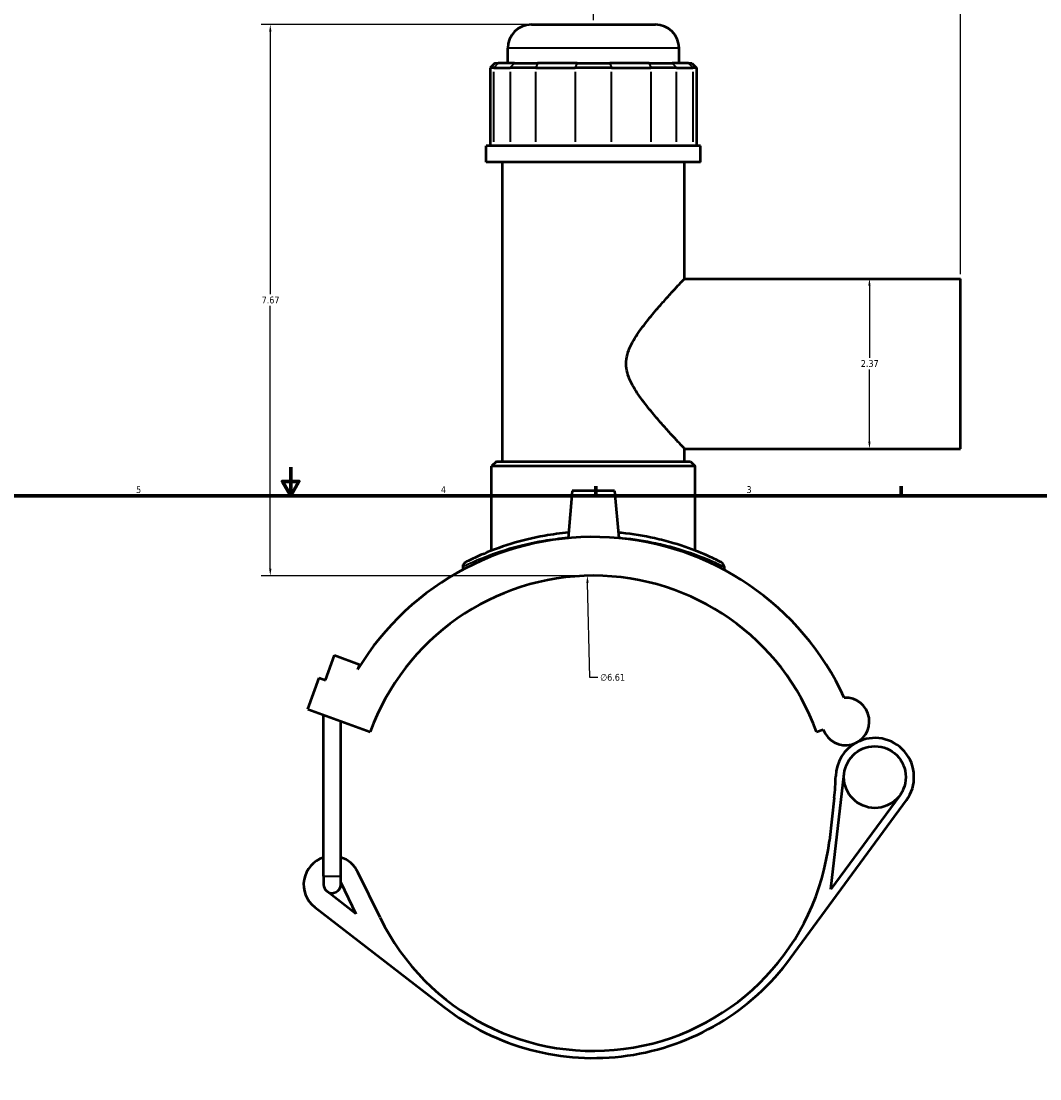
# Model space of a CAD drawing. Header units: inches. Extents: x -0.9 to 55.8, y -1.4 to 54.7.
# Tile 3 of 9: x 13.2 to 27.4, y 12.9 to 27.6. Entities that reach past the tile are written whole.
import ezdxf

# ---------------------------------------------------------------- set-up
doc = ezdxf.new("R2010")
doc.units = ezdxf.units.IN
doc.header["$MEASUREMENT"] = 0
for name, color, linetype, lineweight in [('Border (ANSI)', 7, 'Continuous', 70), ('Dimension (ANSI)', 7, 'Continuous', 25), ('Visible (ANSI)', 7, 'Continuous', 50), ('Visible Narrow (ANSI)', 7, 'Continuous', 35)]:
    doc.layers.add(name, color=color, linetype=linetype, lineweight=lineweight)
doc.styles.add('Note Text (ANSI)', font='tahoma.ttf')
doc.dimstyles.new('Default (ANSI)', dxfattribs={"dimtxt": 0.094488, "dimasz": 0.098425, "dimexe": 0.125, "dimexo": 0.0625, "dimgap": 0.031496, "dimtad": 0, "dimtih": 1, "dimtoh": 1, "dimrnd": 1e-08, "dimzin": 4, "dimdsep": 46, "dimtxsty": 'Note Text (ANSI)', "dimcen": 0.09, "dimdle": 0.393701, "dimclrd": 256, "dimclre": 256, "dimclrt": 5, "dimadec": 0, "dimazin": 1, "dimtfac": 1, "dimtofl": 0, "dimtmove": 0, "dimatfit": 3, "dimfxl": 1, "dimtolj": 1, "dimtzin": 4, "dimlwd": -1, "dimlwe": -1, "dimarcsym": 0})

# ---------------------------------------------------------------- blocks, each defined once
blk = doc.blocks.new('Borders Default Border')
at = {"layer": 'Border (ANSI)'}
for p, q in [((21.25, 21), (21.25, 21.134)), ((25.5, 21), (25.5, 21.134))]:
    blk.add_line(p, q, dxfattribs=at)
at = {"layer": 'Border (ANSI)', "flags": 128}
for points in [[(17, 21.4), (17, 21), (16.885, 21.2), (17.115, 21.2), (17, 21)], [(0.5, 1), (0.5, 21), (33.5, 21), (33.5, 1), (0.5, 1)]]:
    blk.add_lwpolyline(points, dxfattribs=at)
at = {"layer": 'Border (ANSI)', "color": 5, "true_color": 0x0000ff, "char_height": 0.0945, "attachment_point": 7, "style": 'Note Text (ANSI)'}
for s, insert in [('5', (14.847, 21.038)), ('4', (19.092, 21.04)), ('3', (23.346, 21.038))]:
    blk.add_mtext(s, dxfattribs=dict(at, insert=insert))
blk = doc.blocks.new('*D7')
at = {"layer": 'Defpoints', "color": 0, "transparency": 16777216}
for p in [(21.13, 19.888), (21.299, 13.276)]:
    blk.add_point(p, dxfattribs=at)
at = {"layer": 'Dimension (ANSI)', "transparency": 16777216}
for p, q in [((21.166, 18.471), (21.132, 19.79)), ((21.278, 18.471), (21.166, 18.471))]:
    blk.add_line(p, q, dxfattribs=at)
blk.add_solid([(21.149, 19.79), (21.116, 19.789), (21.13, 19.888)], dxfattribs=at)
at = {"layer": 'Dimension (ANSI)', "color": 5, "transparency": 16777216, "insert": (21.309, 18.522), "char_height": 0.0945, "attachment_point": 1, "style": 'Note Text (ANSI)'}
blk.add_mtext('\\A1;∅6.61', dxfattribs=at)
blk = doc.blocks.new('*D8')
at = {"layer": 'Defpoints', "color": 0, "transparency": 16777216}
for p in [(26.324, 27.811), (21.214, 27.559), (26.324, 24.022)]:
    blk.add_point(p, dxfattribs=at)
at = {"layer": 'Dimension (ANSI)', "transparency": 16777216}
for p, q in [((21.214, 27.622), (21.214, 27.936)), ((26.324, 24.085), (26.324, 27.936)), ((21.313, 27.811), (23.621, 27.811)), ((26.226, 27.811), (23.918, 27.811))]:
    blk.add_line(p, q, dxfattribs=at)
for points in [[(21.313, 27.827), (21.313, 27.794), (21.214, 27.811)], [(26.226, 27.827), (26.226, 27.794), (26.324, 27.811)]]:
    blk.add_solid(points, dxfattribs=at)
at = {"layer": 'Dimension (ANSI)', "color": 5, "transparency": 16777216, "insert": (23.652, 27.859), "char_height": 0.0945, "attachment_point": 1, "style": 'Note Text (ANSI)'}
blk.add_mtext('\\A1;5.11', dxfattribs=at)
blk = doc.blocks.new('*D9')
at = {"layer": 'Defpoints', "color": 0, "transparency": 16777216}
for p in [(25.058, 24.022), (25.058, 21.656), (25.058, 21.656)]:
    blk.add_point(p, dxfattribs=at)
at = {"layer": 'Dimension (ANSI)', "transparency": 16777216}
for p, q in [((25.058, 23.924), (25.058, 22.92)), ((25.058, 21.755), (25.058, 22.759))]:
    blk.add_line(p, q, dxfattribs=at)
for points in [[(25.042, 23.924), (25.074, 23.924), (25.058, 24.022)], [(25.042, 21.755), (25.074, 21.755), (25.058, 21.656)]]:
    blk.add_solid(points, dxfattribs=at)
at = {"layer": 'Dimension (ANSI)', "color": 5, "transparency": 16777216, "insert": (24.938, 22.889), "char_height": 0.0945, "attachment_point": 1, "style": 'Note Text (ANSI)'}
blk.add_mtext('\\A1;2.37', dxfattribs=at)
blk = doc.blocks.new('*D11')
at = {"layer": 'Defpoints', "color": 0, "transparency": 16777216}
for p in [(16.715, 27.559), (20.352, 27.559), (21.214, 19.889)]:
    blk.add_point(p, dxfattribs=at)
at = {"layer": 'Dimension (ANSI)', "transparency": 16777216}
for p, q in [((20.289, 27.559), (16.59, 27.559)), ((16.715, 27.461), (16.715, 23.805)), ((16.715, 19.988), (16.715, 23.644)), ((21.152, 19.889), (16.59, 19.889))]:
    blk.add_line(p, q, dxfattribs=at)
for points in [[(16.699, 27.461), (16.732, 27.461), (16.715, 27.559)], [(16.699, 19.988), (16.732, 19.988), (16.715, 19.889)]]:
    blk.add_solid(points, dxfattribs=at)
at = {"layer": 'Dimension (ANSI)', "color": 5, "transparency": 16777216, "insert": (16.595, 23.773), "char_height": 0.0945, "attachment_point": 1, "style": 'Note Text (ANSI)'}
blk.add_mtext('\\A1;7.67', dxfattribs=at)

msp = doc.modelspace()

# ---------------------------------------------------------------- linework, layer by layer
at = {"layer": 'Visible (ANSI)'}
for p, q in [((20.3518, 27.5593), (22.0768, 27.5593)), ((20.0211, 27.0224), (20.0211, 27.2286)), ((22.4075, 27.0224), (22.4075, 27.2286)), ((19.8434, 27.0224), (19.7773, 26.9563)), ((19.8276, 26.9563), (19.7773, 26.9563)), ((19.7773, 26.9563), (19.7773, 25.8719)), ((19.8276, 26.9563), (20.0548, 26.9563)), ((19.8434, 27.0224), (19.8887, 27.0224)), ((20.1159, 27.0224), (19.8887, 27.0224)), ((20.4127, 26.9563), (20.0548, 26.9563)), ((20.1159, 27.0224), (20.4381, 27.0224)), ((20.4127, 26.9563), (20.9612, 26.9563)), ((20.9865, 27.0224), (20.4381, 27.0224)), ((21.4674, 26.9563), (20.9612, 26.9563)), ((20.9865, 27.0224), (21.4421, 27.0224)), ((21.9905, 27.0224), (21.4421, 27.0224)), ((21.4674, 26.9563), (22.0158, 26.9563)), ((21.9905, 27.0224), (22.3127, 27.0224)), ((22.3738, 26.9563), (22.0158, 26.9563)), ((22.5398, 27.0224), (22.3127, 27.0224)), ((22.3738, 26.9563), (22.6009, 26.9563)), ((22.5398, 27.0224), (22.5851, 27.0224)), ((22.5851, 27.0224), (22.6513, 26.9563)), ((22.6513, 26.9563), (22.6009, 26.9563)), ((22.6513, 26.9563), (22.6513, 25.8719)), ((22.7058, 25.8719), (19.7228, 25.8719)), ((19.7228, 25.6418), (19.7228, 25.8719)), ((22.7058, 25.6418), (22.7058, 25.8719)), ((22.7058, 25.6418), (19.7228, 25.6418)), ((19.9465, 21.4795), (19.9465, 25.6418)), ((22.4821, 24.0224), (22.4821, 25.6418)), ((22.4821, 24.0224), (26.3243, 24.0224)), ((26.3243, 21.6562), (26.3243, 24.0224)), ((22.4821, 21.6562), (26.3243, 21.6562)), ((22.4821, 21.4795), (22.4821, 21.6562)), ((19.8635, 21.4795), (19.7974, 21.4134)), ((22.6312, 21.4134), (19.7974, 21.4134)), ((19.7974, 20.2381), (19.7974, 21.4134)), ((19.8635, 21.4795), (22.5651, 21.4795)), ((22.5651, 21.4795), (22.6312, 21.4134)), ((22.6312, 20.2381), (22.6312, 21.4134)), ((20.919, 21.0704), (20.8614, 20.4115)), ((21.5096, 21.0704), (20.919, 21.0704)), ((21.5096, 21.0704), (21.5672, 20.4115)), ((19.3954, 20.0154), (19.3954, 19.9703)), ((23.0332, 20.0154), (23.0332, 19.9703)), ((17.4819, 18.4334), (17.6085, 18.7815)), ((17.6085, 18.7815), (17.9566, 18.6548)), ((17.9566, 18.6548), (17.9307, 18.5837)), ((17.2365, 18.03), (17.3948, 18.4651)), ((17.3948, 18.4651), (17.4819, 18.4334)), ((17.2365, 18.03), (18.1066, 17.7133)), ((17.4574, 15.7091), (17.4574, 17.9496)), ((17.6955, 15.7091), (17.6955, 17.8629)), ((24.3219, 17.7133), (24.4152, 17.7472)), ((24.5217, 15.5257), (24.7063, 17.1343)), ((24.5679, 16.7985), (24.4998, 16.2051)), ((25.48, 16.8308), (24.5217, 15.5257)), ((23.9599, 14.5662), (25.5727, 16.7627)), ((18.2431, 15.1299), (17.933, 15.7644)), ((17.4574, 15.7091), (17.4574, 15.5901)), ((17.6955, 15.5901), (17.6955, 15.7091)), ((17.6955, 15.6176), (17.9076, 15.1837)), ((17.9076, 15.1837), (17.5037, 15.4959)), ((17.3338, 15.2761), (19.1314, 13.8869))]:
    msp.add_line(p, q, dxfattribs=at)
msp.add_circle((25.1334, 17.0852), 0.4299, dxfattribs=at)
for centre, radius, start, end in [((20.3518, 27.2286), 0.3307, 90, 180), ((22.0768, 27.2286), 0.3307, 0, 90), ((21.2143, 16.5822), 3.8455, 24.72321, 148.63512), ((19.4615, 20.0154), 0.0661, 117.04573, 180), ((22.967, 20.0154), 0.0661, 0, 62.95427), ((21.2143, 16.5822), 3.3071, 20, 160), ((24.7259, 17.8603), 0.3307, 200, 93.23107), ((25.1334, 17.0852), 0.545, 117.73326, 178.65469), ((25.1334, 17.0852), 0.545, 323.71097, 117.73326), ((21.2824, 17.1757), 3.3071, 353.45136, 358.65469), ((21.2143, 16.5822), 3.3071, 206.0497, 353.45136), ((17.5765, 15.5901), 0.3969, 107.4576, 232.3039), ((17.5765, 15.5901), 0.3969, 26.0497, 72.5424), ((17.5765, 15.5901), 0.1191, 180, 232.3039), ((17.5765, 15.5901), 0.1191, 232.3039, 0), ((21.2143, 16.5822), 3.4063, 232.3039, 323.71097)]:
    msp.add_arc(centre, radius, start, end, dxfattribs=at)
for points, knots in [([(22.4821, 21.6562), (22.4821, 21.6562), (22.4743, 21.6645), (22.4436, 21.6975), (22.4208, 21.7221), (22.363, 21.7847), (22.3281, 21.8227), (22.2512, 21.9076), (22.2092, 21.9545), (22.1198, 22.0563), (22.0688, 22.1155), (21.9648, 22.2419), (21.9118, 22.3089), (21.8127, 22.4482), (21.7667, 22.52), (21.7132, 22.6332), (21.6981, 22.6719), (21.6764, 22.7527), (21.6699, 22.7947), (21.6699, 22.8839), (21.6764, 22.9259), (21.6981, 23.0067), (21.7132, 23.0454), (21.7667, 23.1586), (21.8127, 23.2304), (21.9118, 23.3697), (21.9648, 23.4367), (22.0688, 23.5631), (22.1198, 23.6223), (22.2092, 23.7241), (22.2512, 23.771), (22.3281, 23.8559), (22.363, 23.8939), (22.4208, 23.9565), (22.4436, 23.9811), (22.4743, 24.0141), (22.4821, 24.0224), (22.4821, 24.0224)], [5.1667927, 5.1667927, 5.1667927, 5.1667927, 5.7788506, 5.7788506, 6.3909086, 6.3909086, 7.0029666, 7.0029666, 7.6150246, 7.6150246, 8.2946648, 8.2946648, 8.974305, 8.974305, 9.6539451, 9.6539451, 9.9937652, 9.9937652, 10.3335853, 10.3335853, 10.6734054, 10.6734054, 11.0132255, 11.0132255, 11.6928657, 11.6928657, 12.3725058, 12.3725058, 13.052146, 13.052146, 13.664204, 13.664204, 14.276262, 14.276262, 14.88832, 14.88832, 15.500378, 15.500378, 15.500378, 15.500378]), ([(20.8681, 20.4877), (20.7543, 20.4776), (20.643, 20.4628), (20.3671, 20.4143), (20.2099, 20.375), (19.9, 20.2806), (19.7566, 20.2239), (19.6068, 20.1587), (19.5701, 20.1419), (19.4859, 20.1021), (19.4514, 20.0845), (19.4336, 20.0754), (19.4315, 20.0744), (19.4315, 20.0744)], [22.1133561, 22.1133561, 22.1133561, 22.1133561, 22.9846072, 22.9846072, 24.3736267, 24.3736267, 26.0861448, 26.0861448, 26.7621036, 26.7621036, 27.9456509, 27.9456509, 28.3247519, 28.3247519, 28.3247519, 28.3247519]), ([(22.9971, 20.0743), (22.9971, 20.0743), (22.9764, 20.0851), (22.8894, 20.1276), (22.8162, 20.1624), (22.6137, 20.2467), (22.4785, 20.2973), (22.241, 20.3672), (22.1547, 20.3898), (21.9207, 20.4417), (21.7659, 20.4675), (21.5902, 20.4851), (21.5754, 20.4865), (21.5605, 20.4878)], [14.1623676, 14.1623676, 14.1623676, 14.1623676, 15.3298703, 15.3298703, 16.6944013, 16.6944013, 18.232026, 18.232026, 19.0205647, 19.0205647, 20.2601791, 20.2601791, 20.373739, 20.373739, 20.373739, 20.373739])]:
    msp.add_open_spline(points, degree=3, knots=knots, dxfattribs=at)
at = {"layer": 'Visible Narrow (ANSI)'}
for p, q in [((22.3928, 27.2286), (20.0358, 27.2286)), ((19.8857, 27.0191), (19.8307, 26.9596)), ((20.1128, 27.0191), (20.0578, 26.9596)), ((20.4368, 27.0191), (20.414, 26.9596)), ((20.9852, 27.0191), (20.9624, 26.9596)), ((21.4433, 27.0191), (21.4661, 26.9596)), ((21.9918, 27.0191), (22.0145, 26.9596)), ((22.3157, 27.0191), (22.3707, 26.9596)), ((22.5429, 27.0191), (22.5979, 26.9596)), ((19.8276, 25.9261), (19.8276, 26.902)), ((20.0548, 26.902), (20.0548, 25.9261)), ((20.4127, 25.9261), (20.4127, 26.902)), ((20.9612, 26.902), (20.9612, 25.9261)), ((21.4674, 25.9261), (21.4674, 26.902)), ((22.0158, 26.902), (22.0158, 25.9261)), ((22.3738, 25.9261), (22.3738, 26.902)), ((22.6009, 26.902), (22.6009, 25.9261)), ((17.4589, 15.7091), (17.6941, 15.7091))]:
    msp.add_line(p, q, dxfattribs=at)
msp.add_arc((22.967, 20.0154), 0.0661, 3.14771, 59.80656, dxfattribs=at)
for points, knots in [([(19.3954, 20.0155), (19.3954, 20.0155), (19.3976, 20.0165), (19.4157, 20.0254), (19.451, 20.0427), (19.5368, 20.0818), (19.5743, 20.0984), (19.7271, 20.1625), (19.8734, 20.2182), (20.1896, 20.3111), (20.3499, 20.3497), (20.6318, 20.3974), (20.7458, 20.412), (20.8623, 20.4219)], [-28.3247519, -28.3247519, -28.3247519, -28.3247519, -27.9456509, -27.9456509, -26.7621036, -26.7621036, -26.0861448, -26.0861448, -24.3736267, -24.3736267, -22.9846072, -22.9846072, -22.1102311, -22.1102311, -22.1102311, -22.1102311]), ([(21.5663, 20.422), (21.5818, 20.4207), (21.5974, 20.4193), (21.777, 20.4019), (21.935, 20.3766), (22.1738, 20.3255), (22.2618, 20.3034), (22.5041, 20.2346), (22.6421, 20.1849), (22.8486, 20.102), (22.9233, 20.0678), (23.012, 20.026), (23.0332, 20.0154), (23.0332, 20.0154)], [-20.376864, -20.376864, -20.376864, -20.376864, -20.2601791, -20.2601791, -19.0205647, -19.0205647, -18.232026, -18.232026, -16.6944013, -16.6944013, -15.3298703, -15.3298703, -14.1623676, -14.1623676, -14.1623676, -14.1623676])]:
    msp.add_open_spline(points, degree=3, knots=knots, dxfattribs=at)

# ---------------------------------------------------------------- block references
msp.add_blockref('Borders Default Border', (0, 0))

# ---------------------------------------------------------------- dimensions: what is measured, and where the dimension line sits
at = {"layer": 'Dimension (ANSI)'}
for base, p1, p2, angle, override, picture, middle in [((26.3243, 27.8108), (21.2143, 27.5593), (26.3243, 24.0224), 180, {"dimgap": 0.031496, "dimtih": 0, "dimtoh": 0, "dimdec": 2, "dimtol": 0, "dimlim": 0, "dimtp": 0, "dimtm": 0, "dimtdec": 2, "dimatfit": 1}, '*D8', (23.7693, 27.8108)), ((16.7152, 27.5593), (21.2143, 19.8893), (20.3518, 27.5593), 90, {"dimgap": 0.031496, "dimdec": 2, "dimtol": 0, "dimlim": 0, "dimtp": 0, "dimtm": 0, "dimtdec": 2, "dimatfit": 1}, '*D11', (16.7152, 23.7243)), ((25.0579, 21.6562), (25.0579, 24.0224), (25.0579, 21.6562), 270, {"dimgap": 0.031496, "dimdec": 2, "dimse1": 1, "dimse2": 1, "dimtol": 0, "dimlim": 0, "dimtp": 0, "dimtm": 0, "dimtdec": 2, "dimatfit": 1}, '*D9', (25.0579, 22.8393))]:
    dim = msp.add_linear_dim(base=base, p1=p1, p2=p2, angle=angle, dimstyle='Default (ANSI)', override=override, dxfattribs=at)
    dim.commit()
    dim.dimension.update_dxf_attribs({"geometry": picture, "text_midpoint": middle, "dimtype": 160})
dim = msp.add_diameter_dim_2p(p1=(21.2989, 13.2762), p2=(21.1297, 19.8882), dimstyle='Default (ANSI)', override={"dimgap": 0.031496, "dimdec": 2, "dimlfac": 1, "dimtol": 0, "dimlim": 0, "dimtp": 0, "dimtm": 0, "dimtdec": 2}, dxfattribs=at)
dim.commit()
dim.dimension.update_dxf_attribs({"geometry": '*D7', "text_midpoint": (21.4788, 18.4712), "dimtype": 163})

doc.saveas('drawing.dxf')
